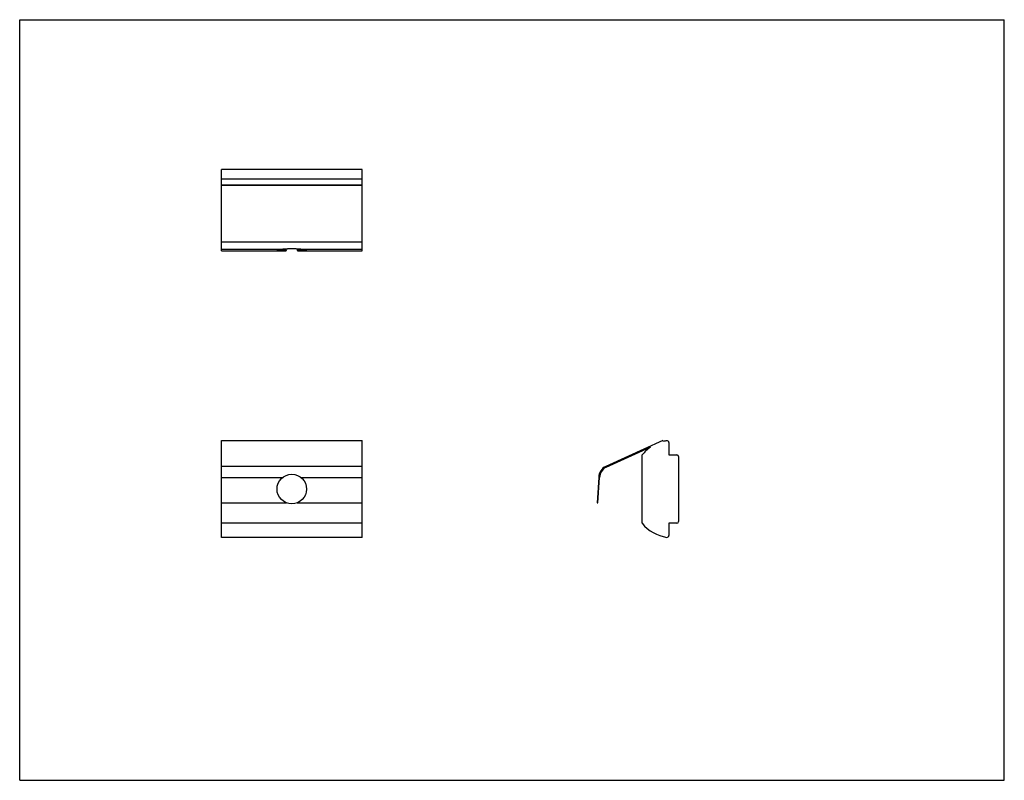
# Model space of a CAD drawing. Header units: inches. Extents: x 0 to 5.5, y 0 to 4.25.
import ezdxf

# ---------------------------------------------------------------- set-up
doc = ezdxf.new("R2010")
doc.units = ezdxf.units.IN
doc.header["$LTSCALE"] = 0.3025
doc.header["$MEASUREMENT"] = 0
doc.layers.get('0').update_dxf_attribs({"linetype": 'CONTINUOUS'})

msp = doc.modelspace()

# ---------------------------------------------------------------- linework, layer by layer
at = {"color": 7, "linetype": 'CONTINUOUS'}
for p, q in [((0, 0), (0, 4.25)), ((0, 4.25), (5.5, 4.25)), ((5.5, 0), (5.5, 4.25)), ((1.1264, 2.9578), (1.1264, 3.4128)), ((1.9138, 3.4128), (1.1264, 3.4128)), ((1.9138, 2.9578), (1.9138, 3.4128)), ((1.9138, 3.3588), (1.1264, 3.3588)), ((1.1264, 3.3278), (1.9138, 3.3278)), ((1.1264, 3.3258), (1.9138, 3.3258)), ((1.9138, 3.0065), (1.1264, 3.0065)), ((1.1264, 2.9669), (1.4691, 2.9669)), ((1.1264, 2.9578), (1.4888, 2.9578)), ((1.5513, 2.9578), (1.9138, 2.9578)), ((1.571, 2.9669), (1.9138, 2.9669)), ((1.1264, 1.3575), (1.1264, 1.898)), ((1.1264, 1.898), (1.9138, 1.898)), ((1.9138, 1.3575), (1.9138, 1.898)), ((3.5931, 1.898), (3.2739, 1.7542)), ((3.5952, 1.8934), (3.5931, 1.898)), ((3.6262, 1.8874), (3.6262, 1.8187)), ((3.276, 1.7497), (3.5227, 1.8608)), ((3.4772, 1.4362), (3.4772, 1.8187)), ((3.6262, 1.8187), (3.6702, 1.8187)), ((3.6802, 1.8087), (3.6802, 1.4462)), ((1.9138, 1.7542), (1.1264, 1.7542)), ((1.1264, 1.6925), (1.4691, 1.6925)), ((1.571, 1.6925), (1.9138, 1.6925)), ((3.2342, 1.6925), (3.2252, 1.5509)), ((3.2302, 1.5506), (3.2392, 1.6923)), ((1.1264, 1.5509), (1.4888, 1.5509)), ((1.1264, 1.5506), (1.4896, 1.5506)), ((1.5505, 1.5506), (1.9138, 1.5506)), ((1.5513, 1.5509), (1.9138, 1.5509)), ((3.2252, 1.5509), (3.2302, 1.5506)), ((1.9138, 1.4362), (1.1264, 1.4362)), ((3.6702, 1.4362), (3.6262, 1.4362)), ((3.6262, 1.4362), (3.6262, 1.3675)), ((1.9138, 1.3575), (1.1264, 1.3575)), ((0, 0), (5.5, 0))]:
    msp.add_line(p, q, dxfattribs=at)
msp.add_circle((1.5201, 1.6275), 0.0827, dxfattribs=at)
for centre, radius, start, end in [((3.6478, 1.6798), 0.22, 98.6476, 103.8262), ((3.6162, 1.8874), 0.01, 0, 98.6476), ((3.6478, 1.6798), 0.22, 124.6469, 140.8359), ((3.6702, 1.8087), 0.01, 0, 90), ((3.3062, 1.6899), 0.072, 116.6699, 177.8859), ((3.3062, 1.6899), 0.067, 116.7591, 177.9425), ((3.6478, 1.5751), 0.22, 219.1641, 261.3524), ((3.6702, 1.4462), 0.01, 270, 360), ((3.6162, 1.3675), 0.01, 261.3524, 360)]:
    msp.add_arc(centre, radius, start, end, dxfattribs=at)
for centre, major_axis, start_param, end_param in [((1.5201, 2.9627), (0.0827, 0), 2.235195, 4.325031), ((1.5201, 2.9677), (0.0827, 0), -2.64665, -1.94781), ((1.5201, 1.7603), (0, 1.2934), 0.377013, 0.387358), ((1.5201, 2.9677), (0.0827, 0), -1.193783, -0.494943), ((1.5201, 1.7603), (0, 1.2934), -0.387358, -0.377013), ((1.5201, 2.9627), (0.0827, 0), -1.183438, 0.906397)]:
    msp.add_ellipse(centre, major_axis=major_axis, ratio=0.063924, start_param=start_param, end_param=end_param, dxfattribs=at)
msp.add_open_spline([(1.571, 2.9669), (1.5701, 2.9669), (1.5683, 2.967), (1.5654, 2.9671), (1.5625, 2.9673), (1.5595, 2.9676), (1.5565, 2.9678), (1.5534, 2.9681), (1.5502, 2.9683), (1.547, 2.9686), (1.5438, 2.9688), (1.5405, 2.969), (1.5371, 2.9692), (1.5337, 2.9694), (1.5303, 2.9696), (1.5269, 2.9697), (1.5235, 2.9697), (1.5201, 2.9697), (1.5166, 2.9697), (1.5132, 2.9697), (1.5098, 2.9696), (1.5064, 2.9694), (1.503, 2.9692), (1.4997, 2.969), (1.4964, 2.9688), (1.4931, 2.9686), (1.4899, 2.9683), (1.4867, 2.9681), (1.4836, 2.9678), (1.4806, 2.9676), (1.4776, 2.9673), (1.4747, 2.9671), (1.4719, 2.967), (1.47, 2.9669), (1.4691, 2.9669)], degree=3, knots=[0, 0, 0, 0, 0.026906, 0.054658, 0.083197, 0.112462, 0.142391, 0.172925, 0.204012, 0.235603, 0.267646, 0.300091, 0.332882, 0.36596, 0.399268, 0.432749, 0.466348, 0.500006, 0.533663, 0.567262, 0.600743, 0.634051, 0.667128, 0.699918, 0.732362, 0.764405, 0.795995, 0.827082, 0.857614, 0.887541, 0.916805, 0.945343, 0.973094, 1, 1, 1, 1], dxfattribs=at)

doc.saveas('drawing.dxf')
